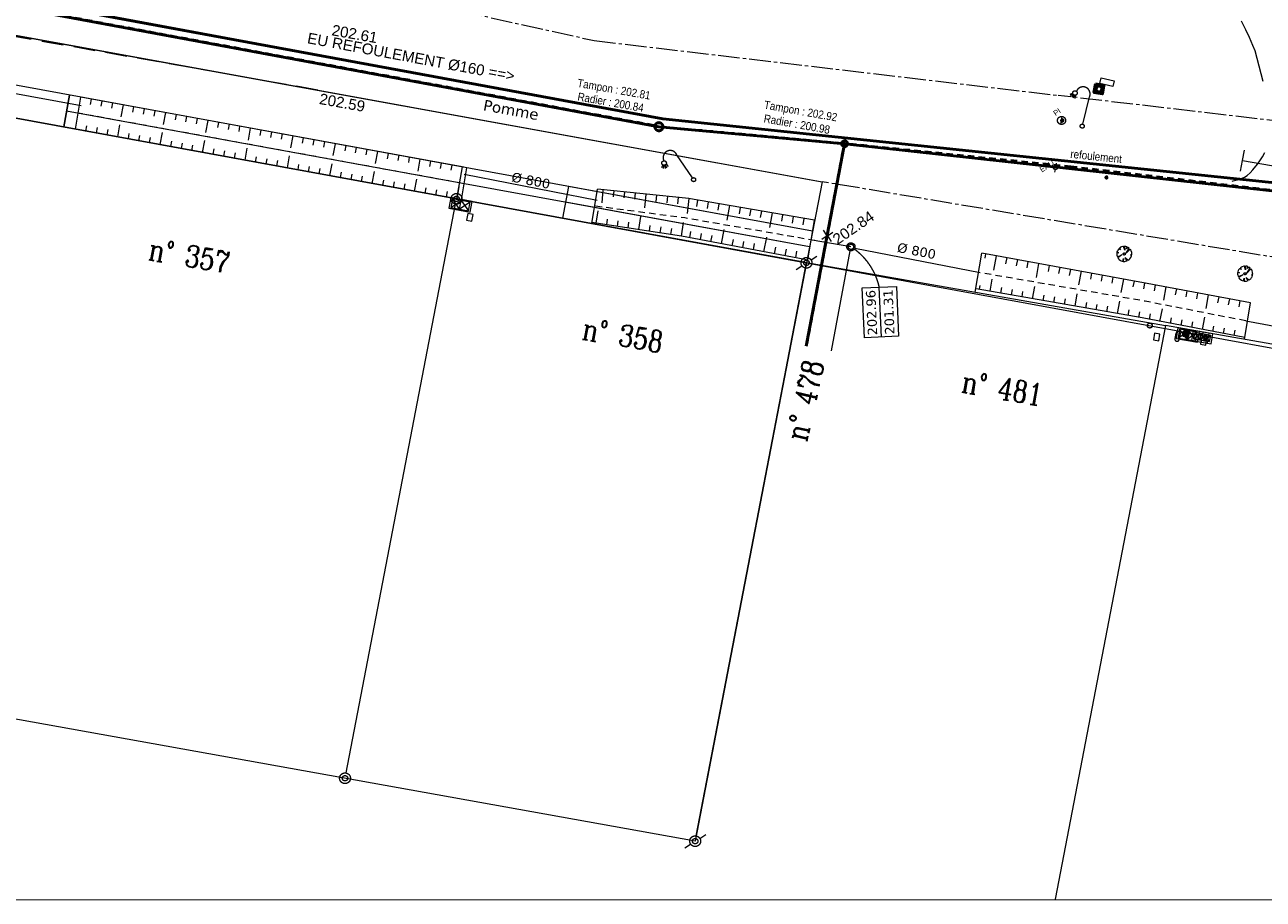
# Model space of a CAD drawing. Header units: millimetres. Extents: x -446952 to 537903, y -185749 to 168493.
# Tile 22 of 155: x -32896 to 81995, y -185749 to -104665. Entities that reach past the tile are written whole.
import ezdxf
from ezdxf.xclip import XClip

# ---------------------------------------------------------------- set-up
doc = ezdxf.new("R2010")
doc.units = ezdxf.units.MM
doc.header["$MEASUREMENT"] = 0
doc.header["$XCLIPFRAME"] = 0
for name, pattern in [('Cadastre', [2900, 2000, -300, 300, -300]), ('CHEMIN', [3000, 2000, -1000]), ('FOSSE', [1000, 600, -400]), ('Wipeout_Contour', [1000, 0, -1000])]:
    doc.linetypes.add(name, pattern=pattern)
for name, color, linetype in [('02 AF-17-0322 ZAE POMME- CHANTIER-2018-09-26_2_2D - Dessins placés - Géomètre.2D', 7, 'Continuous'), ('02 AF-17-0322 ZAE POMME- CHANTIER-2018-09-26_2_BORNES', 7, 'Continuous'), ('02 AF-17-0322 ZAE POMME- CHANTIER-2018-09-26_2_CADRE', 7, 'Continuous'), ('02 AF-17-0322 ZAE POMME- CHANTIER-2018-09-26_2_X-PAP-PL_PT_1_TN décapé', 7, 'Continuous'), ('02 AF-17-0322 ZAE POMME- CHANTIER-2018-09-26_2_X-PTS TOPO-TEXTE TOPOALT', 7, 'Continuous'), ('02 AF-17-0322 ZAE POMME- CHANTIER-2018-09-26_2_X-PTS TOPO-TOPOPOINT', 7, 'Continuous'), ('02 AF-17-0322 ZAE POMME- CHANTIER-2018-09-26_2_Y - FDP TOPO-FOND _DE_PLAN', 7, 'Continuous'), ('02 AF-17-0322 ZAE POMME- CHANTIER-2018-09-26_2_Y - FDP TOPO-LIMITES', 7, 'Continuous'), ('02 AF-17-0322 ZAE POMME- CHANTIER-2018-09-26_2_Y - FDP TOPO-LIMITES_03308', 7, 'Continuous'), ('02 AF-17-0322 ZAE POMME- CHANTIER-2018-09-26_2_Y - FDP TOPO-LIMITES_04508', 7, 'Continuous'), ('02 AF-17-0322 ZAE POMME- CHANTIER-2018-09-26_2_Y - FDP TOPO-LIMITES_05053', 7, 'Continuous'), ('02 AF-17-0322 ZAE POMME- CHANTIER-2018-09-26_2_Y - FDP TOPO-LIMITES_97191', 7, 'Continuous'), ('02 AF-17-0322 ZAE POMME- CHANTIER-2018-09-26_2_Y-FDP TOPO-CADASTRE', 7, 'Continuous'), ('02 AF-17-0322 ZAE POMME- CHANTIER-2018-09-26_2_Y-FDP TOPO-CADASTRE_NUMERO', 7, 'Continuous'), ('02 AF-17-0322 ZAE POMME- CHANTIER-2018-09-26_2_Y-FDP TOPO-TOP_AXE_FOSSE', 7, 'Continuous'), ('02 AF-17-0322 ZAE POMME- CHANTIER-2018-09-26_2_Y-FDP TOPO-TOP_BARBULE', 7, 'Continuous'), ('02 AF-17-0322 ZAE POMME- CHANTIER-2018-09-26_2_Y-FDP TOPO-TOP_BORNE', 7, 'Continuous'), ('02 AF-17-0322 ZAE POMME- CHANTIER-2018-09-26_2_Y-FDP TOPO-TOP_TALUS', 7, 'Continuous'), ('02 AF-17-0322 ZAE POMME- CHANTIER-2018-09-26_2_Y-FDP TOPO-TOP_VEGETATION_symb', 7, 'Continuous'), ('02 AF-17-0322 ZAE POMME- CHANTIER-2018-09-26_2_Y-FDP TOPO-TOP_VOIRIE', 7, 'Continuous'), ('02 AF-17-0322 ZAE POMME- CHANTIER-2018-09-26_2_Y-RESEAU EXISTANT FDP-TOP_AEP_SYMB', 7, 'Continuous'), ('02 AF-17-0322 ZAE POMME- CHANTIER-2018-09-26_2_Y-RESEAU EXISTANT FDP-TOP_ECLAIRAGE', 7, 'Continuous'), ('02 AF-17-0322 ZAE POMME- CHANTIER-2018-09-26_2_Y-RESEAU EXISTANT FDP-TOP_EDF_symb', 7, 'Continuous'), ('02 AF-17-0322 ZAE POMME- CHANTIER-2018-09-26_2_Y-RESEAU EXISTANT FDP-TOP_PLUV_ RESEAU', 7, 'Continuous'), ('02 AF-17-0322 ZAE POMME- CHANTIER-2018-09-26_2_Y-RESEAU EXISTANT FDP-TOP_PLUVIAL_symb', 7, 'Continuous'), ('02 AF-17-0322 ZAE POMME- CHANTIER-2018-09-26_2_Y-RESEAU EXISTANT FDP-TOP_PLUVIAL_TEXTE', 7, 'Continuous'), ('02 AF-17-0322 ZAE POMME- CHANTIER-2018-09-26_2_Y-RESEAU EXISTANT FDP-TOP_PTT_symb', 7, 'Continuous'), ('02 AF-17-0322 ZAE POMME- CHANTIER-2018-09-26_2_Y-RESEAU EXISTANT FDP-TOP_VANNE_RESEAU', 7, 'Continuous'), ('02 AF-17-0322 ZAE POMME- CHANTIER-2018-09-26_2_Y-RESEAU EXISTANT FDP-TOP_VANNE_SYMB', 7, 'Continuous'), ('02 AF-17-0322 ZAE POMME- CHANTIER-2018-09-26_2_Y-RESEAU EXISTANT FDP-TOP_VANNE_TEXTE', 7, 'Continuous'), ('2D - Dessins placés - Géomètre.2D', 7, 'Continuous')]:
    doc.layers.add(name, color=color, linetype=linetype)
doc.styles.add('STYLE_GENERE_3', font='verdana.ttf')
doc.styles.add('STYLE_GENERE_4', font='txt')
doc.styles.add('STYLE_GENERE_5', font='Complex.shx')
doc.linetypes.add('EAUX_USÉES', pattern='A,0,[1,-3. Plan gÃ©omÃ¨tre1.Shx,S=317.460317,R=0,X=0,Y=0],-47000,0', length=47000)

# ---------------------------------------------------------------- blocks, each defined once
blk = doc.blocks.new('Dessin_1_2', base_point=(-56559339, -2771872408))
at = {"color": 254, "linetype": 'Wipeout_Contour', "lineweight": 0, "ltscale": 2094265.569888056}
blk.add_wipeout([(-446952, -185749), (537903, -185749), (537903, 168493), (-446952, 168064)], dxfattribs=at).dxf.layer = '02 AF-17-0322 ZAE POMME- CHANTIER-2018-09-26_2_2D - Dessins placés - Géomètre.2D'
at = {"layer": '02 AF-17-0322 ZAE POMME- CHANTIER-2018-09-26_2_BORNES', "color": 254, "linetype": 'Continuous', "lineweight": 15, "true_color": 0xcccccc}
for centre, radius in [((7157, -120800), 500), ((7157, -120800), 250), ((-3186, -174534), 500), ((-3186, -174534), 250)]:
    blk.add_circle(centre, radius, dxfattribs=at)
at = {"layer": '02 AF-17-0322 ZAE POMME- CHANTIER-2018-09-26_2_CADRE', "color": 254, "linetype": 'Continuous', "lineweight": 15, "true_color": 0xcccccc}
for p, q in [((40045, -126472), (40596, -126122)), ((38673, -127343), (39200, -127008)), ((29722, -180104), (30273, -179754)), ((28350, -180975), (28877, -180640))]:
    blk.add_line(p, q, dxfattribs=at)
for centre, radius in [((39620, -126736), 500), ((39620, -126736), 250), ((29297, -180368), 500), ((29297, -180368), 250)]:
    blk.add_circle(centre, radius, dxfattribs=at)
at = {"layer": '02 AF-17-0322 ZAE POMME- CHANTIER-2018-09-26_2_X-PTS TOPO-TOPOPOINT', "color": 14, "linetype": 'Continuous', "lineweight": 15, "true_color": 0xa80f02}
for p, q in [((-5704, -110717), (-5703, -110717)), ((7157, -120800), (7157, -120800)), ((41551, -124235), (41551, -124235)), ((39619, -126736), (39619, -126736)), ((39621, -126742), (39621, -126742)), ((-3186, -174534), (-3186, -174534)), ((29297, -180368), (29297, -180368)), ((29297, -180368), (29297, -180368)), ((29332, -180367), (29332, -180367))]:
    blk.add_line(p, q, dxfattribs=at)
at = {"layer": '02 AF-17-0322 ZAE POMME- CHANTIER-2018-09-26_2_Y - FDP TOPO-FOND _DE_PLAN', "color": 254, "linetype": 'Continuous', "lineweight": 15, "true_color": 0xe8e8e8}
blk.add_line((80080, -117259), (90782, -119122), dxfattribs=at)
at = {"layer": '02 AF-17-0322 ZAE POMME- CHANTIER-2018-09-26_2_Y - FDP TOPO-FOND _DE_PLAN', "color": 254, "linetype": 'Continuous', "lineweight": 15, "true_color": 0xe8e8e8, "flags": 128}
for points in [[(79100, -119167), (79198, -119144), (79441, -119083), (79753, -118998), (80273, -118804), (80507, -118627), (80773, -118381), (81044, -118101), (81478, -117591), (81685, -117292), (81917, -116917), (82149, -116510)], [(82001, -109920), (81241, -107090), (81037, -106572), (80717, -105855), (80373, -105120), (79987, -104316)], [(79892, -118241), (80080, -117259), (80268, -116277)], [(39620, -126736), (121712, -141746), (129012, -134828)]]:
    blk.add_lwpolyline(points, dxfattribs=at)
at = {"layer": '02 AF-17-0322 ZAE POMME- CHANTIER-2018-09-26_2_Y - FDP TOPO-LIMITES', "color": 14, "linetype": 'Continuous', "lineweight": 15, "true_color": 0xa80f02}
blk.add_line((39381, -126692), (19702, -123094), dxfattribs=at)
at = {"layer": '02 AF-17-0322 ZAE POMME- CHANTIER-2018-09-26_2_Y - FDP TOPO-LIMITES_03308', "color": 14, "linetype": 'Continuous', "lineweight": 15, "true_color": 0xa80f02}
for p, q in [((-109152, -91951), (41070, -119219)), ((40188, -123790), (-105217, -97204)), ((39128, -126646), (-38827, -112392)), ((39904, -125263), (-29016, -112661)), ((41070, -119219), (39715, -126245)), ((29391, -179877), (39525, -127227))]:
    blk.add_line(p, q, dxfattribs=at)
at = {"layer": '02 AF-17-0322 ZAE POMME- CHANTIER-2018-09-26_2_Y - FDP TOPO-LIMITES_03308', "color": 14, "linetype": 'Continuous', "lineweight": 15, "true_color": 0xa80f02, "flags": 128}
blk.add_lwpolyline([(-29285, -114137), (-28746, -111186)], dxfattribs=at)
at = {"layer": '02 AF-17-0322 ZAE POMME- CHANTIER-2018-09-26_2_Y - FDP TOPO-LIMITES_04508', "color": 14, "linetype": 'Continuous', "lineweight": 15, "true_color": 0xa80f02}
for p, q in [((6665, -120710), (-39122, -112338)), ((40188, -123790), (17533, -119648)), ((-3092, -174043), (7062, -121291)), ((39128, -126646), (7157, -120800)), ((39904, -125263), (17263, -121123))]:
    blk.add_line(p, q, dxfattribs=at)
at = {"layer": '02 AF-17-0322 ZAE POMME- CHANTIER-2018-09-26_2_Y - FDP TOPO-LIMITES_04508', "color": 14, "linetype": 'Continuous', "lineweight": 15, "true_color": 0xa80f02, "flags": 128}
for points in [[(-28746, -111186), (-29285, -114137)], [(7696, -117849), (7157, -120800)], [(17533, -119648), (16994, -122599)]]:
    blk.add_lwpolyline(points, dxfattribs=at)
at = {"layer": '02 AF-17-0322 ZAE POMME- CHANTIER-2018-09-26_2_Y - FDP TOPO-LIMITES_05053', "color": 14, "linetype": 'Continuous', "lineweight": 15, "true_color": 0xa80f02}
for p, q in [((29332, -180367), (39639, -126706)), ((39639, -126706), (72935, -132552)), ((72935, -132552), (62695, -185749)), ((72935, -132552), (62695, -185749)), ((128235, -142263), (72935, -132552))]:
    blk.add_line(p, q, dxfattribs=at)
at = {"layer": '02 AF-17-0322 ZAE POMME- CHANTIER-2018-09-26_2_Y - FDP TOPO-LIMITES_97191', "color": 14, "linetype": 'Continuous', "lineweight": 15, "true_color": 0xa80f02, "flags": 128}
for points in [[(-211763, -92320), (-209699, -81552), (-201714, -75149), (41070, -119219), (39620, -126736), (-39122, -112338), (-110098, -99361), (-139703, -93948), (-192183, -84352), (-198941, -83117)], [(-49771, -166167), (-39122, -112338), (39620, -126736), (29297, -180368)]]:
    blk.add_lwpolyline(points, close=True, dxfattribs=at)
at = {"layer": '02 AF-17-0322 ZAE POMME- CHANTIER-2018-09-26_2_Y-FDP TOPO-CADASTRE', "color": 171, "linetype": 'Cadastre', "lineweight": 15}
for p, q in [((-3789, -100864), (19916, -106126)), ((19916, -106126), (62977, -111212)), ((98707, -115422), (62977, -111212))]:
    blk.add_line(p, q, dxfattribs=at)
at = {"layer": '02 AF-17-0322 ZAE POMME- CHANTIER-2018-09-26_2_Y-FDP TOPO-CADASTRE', "color": 171, "linetype": 'Cadastre', "lineweight": 15, "flags": 128}
blk.add_lwpolyline([(127487, -133672), (41070, -119219)], dxfattribs=at)
at = {"layer": '02 AF-17-0322 ZAE POMME- CHANTIER-2018-09-26_2_Y-FDP TOPO-TOP_AXE_FOSSE', "color": 14, "linetype": 'FOSSE', "lineweight": 15, "true_color": 0xa80f02}
blk.add_line((7869, -119406), (-27954, -112856), dxfattribs=at)
at = {"layer": '02 AF-17-0322 ZAE POMME- CHANTIER-2018-09-26_2_Y-FDP TOPO-TOP_AXE_FOSSE', "color": 14, "linetype": 'FOSSE', "lineweight": 15, "true_color": 0xa80f02, "flags": 128}
for points in [[(40407, -124676), (40153, -124626), (28349, -122580), (19975, -121480)], [(80374, -132122), (71038, -130297), (56080, -127717)]]:
    blk.add_lwpolyline(points, dxfattribs=at)
at = {"layer": '02 AF-17-0322 ZAE POMME- CHANTIER-2018-09-26_2_Y-FDP TOPO-TOP_BARBULE', "color": 14, "linetype": 'Continuous', "lineweight": 15, "true_color": 0xa80f02}
for p, q in [((-26733, -111554), (-26823, -112046)), ((-25750, -111734), (-25839, -112226)), ((-24766, -111914), (-24856, -112405)), ((-23782, -112093), (-23984, -113200)), ((-22798, -112273), (-22888, -112765)), ((-21815, -112453), (-21905, -112945)), ((-20831, -112633), (-20921, -113125)), ((-19847, -112813), (-20050, -113920)), ((-18864, -112993), (-18954, -113485)), ((-17880, -113173), (-17970, -113664)), ((-16896, -113352), (-16986, -113844)), ((-15913, -113532), (-16115, -114639)), ((-14929, -113712), (-15019, -114204)), ((-27220, -114515), (-27130, -114023)), ((-26237, -114694), (-26147, -114203)), ((-25253, -114874), (-25163, -114382)), ((-24269, -115054), (-24067, -113947)), ((-23285, -115234), (-23196, -114742)), ((-20334, -115774), (-20132, -114667)), ((-13945, -113892), (-14035, -114384)), ((-12961, -114072), (-13051, -114564)), ((-11978, -114252), (-12180, -115358)), ((-10994, -114432), (-11084, -114923)), ((-10010, -114612), (-10100, -115103)), ((-9027, -114791), (-9117, -115283)), ((-22302, -115414), (-22212, -114922)), ((-21318, -115594), (-21228, -115102)), ((-19351, -115953), (-19261, -115462)), ((-18367, -116133), (-18277, -115641)), ((-17383, -116313), (-17293, -115821)), ((-16400, -116493), (-16197, -115386)), ((-8043, -114971), (-8245, -116078)), ((-7059, -115151), (-7149, -115643)), ((-6076, -115331), (-6166, -115823)), ((-5092, -115511), (-5182, -116003)), ((-4108, -115691), (-4311, -116797)), ((-3125, -115871), (-3214, -116362)), ((-15416, -116673), (-15326, -116181)), ((-14432, -116853), (-14342, -116361)), ((-13449, -117033), (-13359, -116541)), ((-12465, -117212), (-12262, -116106)), ((-11481, -117392), (-11391, -116900)), ((-10497, -117572), (-10408, -117080)), ((-8530, -117932), (-8328, -116825)), ((-2141, -116050), (-2231, -116542)), ((-1157, -116230), (-1247, -116722)), ((-173, -116410), (-376, -117517)), ((810, -116590), (720, -117082)), ((1794, -116770), (1704, -117262)), ((2778, -116950), (2688, -117442)), ((3761, -117130), (3559, -118236)), ((-9514, -117752), (-9424, -117260)), ((-7546, -118112), (-7456, -117620)), ((-6563, -118292), (-6473, -117800)), ((-5579, -118472), (-5489, -117980)), ((-4595, -118651), (-4393, -117545)), ((-660, -119371), (-458, -118264)), ((4745, -117309), (4655, -117801)), ((5729, -117489), (5639, -117981)), ((6712, -117669), (6623, -118161)), ((-3612, -118831), (-3522, -118339)), ((-2628, -119011), (-2538, -118519)), ((-1644, -119191), (-1554, -118699)), ((323, -119551), (413, -119059)), ((1307, -119731), (1397, -119239)), ((2291, -119910), (2381, -119419)), ((3274, -120090), (3477, -118984)), ((4258, -120270), (4348, -119778)), ((5242, -120450), (5332, -119958)), ((6225, -120630), (6315, -120138)), ((7209, -120810), (7411, -119703)), ((20746, -119971), (20626, -121163)), ((21741, -120071), (21687, -120611)), ((22736, -120171), (22681, -120721)), ((23731, -120271), (23675, -120831)), ((24726, -120371), (24597, -121654)), ((25721, -120471), (25663, -121052)), ((26716, -120572), (26657, -121162)), ((27711, -120672), (27651, -121272)), ((28706, -120772), (28567, -122151)), ((29528, -120914), (29423, -121519)), ((30513, -121084), (30409, -121689)), ((31499, -121254), (31394, -121860)), ((32484, -121424), (32248, -122788)), ((33469, -121594), (33365, -122201)), ((34455, -121764), (34350, -122371)), ((20111, -123067), (20284, -121913)), ((21100, -123216), (21178, -122697)), ((22089, -123365), (22168, -122840)), ((24067, -123663), (24248, -122453)), ((35440, -121934), (35335, -122541)), ((36426, -122105), (36190, -123471)), ((37411, -122275), (37306, -122882)), ((38397, -122445), (38292, -123052)), ((39382, -122615), (39277, -123223)), ((23078, -123514), (23158, -122982)), ((25056, -123812), (25137, -123268)), ((26044, -123961), (26127, -123411)), ((27033, -124110), (27117, -123553)), ((28022, -124259), (28212, -122993)), ((28800, -124408), (28908, -123844)), ((29782, -124596), (29891, -124026)), ((31747, -124971), (31996, -123663)), ((30764, -124783), (30874, -124208)), ((32729, -125158), (32841, -124571)), ((33711, -125346), (33824, -124753)), ((34694, -125533), (34808, -124935)), ((35676, -125721), (35935, -124363)), ((36658, -125908), (36774, -125299)), ((37640, -126096), (37758, -125481)), ((38623, -126283), (38741, -125663)), ((56239, -125893), (56165, -126292)), ((57222, -126075), (56976, -127412)), ((58206, -126256), (58097, -126846)), ((59189, -126437), (59081, -127024)), ((60172, -126619), (60065, -127201)), ((61156, -126800), (60916, -128103)), ((62139, -126981), (62033, -127557)), ((63123, -127163), (63017, -127734)), ((64106, -127344), (64001, -127912)), ((65090, -127525), (64856, -128794)), ((56664, -129369), (56863, -128240)), ((66073, -127707), (65970, -128267)), ((67056, -127888), (66954, -128444)), ((68040, -128069), (67938, -128622)), ((69023, -128251), (68796, -129485)), ((70007, -128432), (69906, -128977)), ((70990, -128613), (70890, -129154)), ((55679, -129195), (55742, -128837)), ((57649, -129542), (57737, -129039)), ((58634, -129716), (58723, -129212)), ((59618, -129889), (59708, -129384)), ((60603, -130063), (60804, -128923)), ((61588, -130236), (61678, -129729)), ((64543, -130757), (64745, -129607)), ((71973, -128796), (71873, -129337)), ((72957, -128978), (72729, -130204)), ((73940, -129161), (73838, -129709)), ((74923, -129344), (74821, -129895)), ((75906, -129527), (75803, -130080)), ((76889, -129709), (76656, -130962)), ((62573, -130410), (62663, -129901)), ((63558, -130584), (63648, -130073)), ((65527, -130931), (65618, -130418)), ((66512, -131104), (66603, -130590)), ((67497, -131278), (67588, -130763)), ((68482, -131451), (68687, -130290)), ((77872, -129892), (77768, -130452)), ((78856, -130075), (78751, -130638)), ((79839, -130257), (79734, -130823)), ((69467, -131625), (69558, -131108)), ((70452, -131798), (70543, -131280)), ((71435, -131981), (71533, -131465)), ((72417, -132168), (72638, -131010)), ((73400, -132355), (73497, -131842)), ((74382, -132542), (74479, -132030)), ((76347, -132916), (76564, -131772)), ((75364, -132729), (75461, -132219)), ((77329, -133103), (77425, -132596)), ((78311, -133290), (78407, -132785)), ((79294, -133477), (79390, -132973))]:
    blk.add_line(p, q, dxfattribs=at)
at = {"layer": '02 AF-17-0322 ZAE POMME- CHANTIER-2018-09-26_2_Y-FDP TOPO-TOP_BORNE', "color": 14, "linetype": 'Continuous', "lineweight": 15, "true_color": 0xa80f02}
for p, q in [((41480, -124132), (41197, -123720)), ((41654, -124164), (42066, -123881)), ((41448, -124306), (41036, -124589)), ((41551, -124235), (41551, -124235)), ((41622, -124338), (41905, -124750))]:
    blk.add_line(p, q, dxfattribs=at)
at = {"layer": '02 AF-17-0322 ZAE POMME- CHANTIER-2018-09-26_2_Y-FDP TOPO-TOP_TALUS', "color": 14, "linetype": 'Continuous', "lineweight": 15, "true_color": 0xa80f02}
for p, q in [((7696, -117849), (-27703, -111377)), ((8120, -117926), (7696, -117849)), ((28706, -120772), (20239, -119920))]:
    blk.add_line(p, q, dxfattribs=at)
at = {"layer": '02 AF-17-0322 ZAE POMME- CHANTIER-2018-09-26_2_Y-FDP TOPO-TOP_TALUS', "color": 14, "linetype": 'Continuous', "lineweight": 15, "true_color": 0xa80f02, "flags": 128}
for points in [[(40367, -122785), (28663, -120764)], [(28022, -124259), (19718, -123008)], [(39605, -126468), (39463, -126443), (28021, -124260)], [(80822, -130440), (71240, -128659), (55895, -125830)], [(80276, -133663), (70767, -131854), (55363, -129139), (55336, -129135)]]:
    blk.add_lwpolyline(points, dxfattribs=at)
at = {"layer": '02 AF-17-0322 ZAE POMME- CHANTIER-2018-09-26_2_Y-FDP TOPO-TOP_VEGETATION_symb', "color": 14, "linetype": 'Continuous', "lineweight": 15, "true_color": 0xa80f02}
for p, q in [((68976, -125222), (68836, -125265)), ((69045, -125212), (68976, -125222)), ((69141, -125560), (69045, -125212)), ((69199, -125215), (69134, -125204)), ((69134, -125204), (69141, -125560)), ((69221, -125219), (69199, -125215)), ((69242, -125223), (69221, -125219)), ((69221, -125219), (69221, -125219)), ((69264, -125226), (69242, -125223)), ((69368, -125266), (69264, -125226)), ((68407, -125836), (68404, -125858)), ((68404, -125858), (68407, -125970)), ((68411, -125815), (68407, -125836)), ((68407, -125970), (68418, -126038)), ((68587, -125822), (68411, -125815)), ((68422, -125750), (68418, -125772)), ((68418, -125772), (68587, -125822)), ((68418, -126038), (68461, -126178)), ((68425, -125729), (68422, -125750)), ((68465, -125624), (68425, -125729)), ((68461, -126178), (68889, -126006)), ((68498, -125563), (68465, -125624)), ((68609, -125427), (68498, -125563)), ((68889, -126006), (68511, -126275)), ((68511, -126275), (68565, -126351)), ((68565, -126351), (68583, -126376)), ((68583, -126376), (68640, -126430)), ((68746, -125538), (68609, -125427)), ((68739, -125315), (68663, -125369)), ((68663, -125369), (68746, -125538)), ((68764, -125297), (68739, -125315)), ((68836, -125265), (68764, -125297)), ((68967, -126596), (69032, -126341)), ((69032, -126341), (69011, -126603)), ((69202, -126258), (69471, -126503)), ((69374, -126553), (69202, -126258)), ((69270, -125848), (69569, -125388)), ((69645, -125468), (69270, -125848)), ((69318, -125435), (69368, -125266)), ((69451, -125302), (69318, -125435)), ((69569, -125388), (69451, -125302)), ((69572, -126431), (69626, -126374)), ((69626, -126374), (69712, -126255)), ((69699, -125543), (69645, -125468)), ((69687, -126007), (69799, -126004)), ((69792, -126047), (69687, -126007)), ((69717, -125568), (69699, -125543)), ((69712, -126255), (69745, -126194)), ((69749, -125640), (69717, -125568)), ((69745, -126194), (69784, -126090)), ((69792, -125781), (69749, -125640)), ((69784, -126090), (69788, -126068)), ((69788, -126068), (69792, -126047)), ((69803, -125849), (69792, -125781)), ((69799, -126004), (69802, -125982)), ((69802, -125982), (69806, -125960)), ((69806, -125960), (69803, -125849)), ((68640, -126430), (68759, -126517)), ((68759, -126517), (68820, -126549)), ((68820, -126549), (68924, -126589)), ((68924, -126589), (68946, -126592)), ((68946, -126592), (68967, -126596)), ((69011, -126603), (69032, -126607)), ((69032, -126607), (69054, -126610)), ((69054, -126610), (69165, -126607)), ((69165, -126607), (69233, -126596)), ((69233, -126596), (69374, -126553)), ((69471, -126503), (69547, -126449)), ((69547, -126449), (69572, -126431)), ((79675, -127458), (79635, -127562)), ((79707, -127397), (79675, -127458)), ((79819, -127260), (79707, -127397)), ((79955, -127372), (79819, -127260)), ((79948, -127149), (79873, -127203)), ((79873, -127203), (79955, -127372)), ((79974, -127131), (79948, -127149)), ((80046, -127099), (79974, -127131)), ((80186, -127056), (80046, -127099)), ((80254, -127045), (80186, -127056)), ((80351, -127394), (80254, -127045)), ((80409, -127049), (80344, -127038)), ((80344, -127038), (80351, -127394)), ((80430, -127052), (80409, -127049)), ((80452, -127056), (80430, -127052)), ((80430, -127052), (80431, -127052)), ((80474, -127060), (80452, -127056)), ((80578, -127099), (80474, -127060)), ((80480, -127682), (80779, -127222)), ((80855, -127301), (80480, -127682)), ((80527, -127268), (80578, -127099)), ((80661, -127135), (80527, -127268)), ((80779, -127222), (80661, -127135)), ((80908, -127377), (80855, -127301)), ((80926, -127402), (80908, -127377)), ((80959, -127474), (80926, -127402)), ((81002, -127614), (80959, -127474)), ((79617, -127670), (79613, -127692)), ((79613, -127692), (79617, -127803)), ((79621, -127648), (79617, -127670)), ((79617, -127803), (79628, -127871)), ((79797, -127656), (79621, -127648)), ((79631, -127584), (79628, -127605)), ((79628, -127605), (79797, -127656)), ((79628, -127871), (79671, -128012)), ((79635, -127562), (79631, -127584)), ((79671, -128012), (80099, -127840)), ((80099, -127840), (79721, -128109)), ((79721, -128109), (79775, -128184)), ((79775, -128184), (79793, -128210)), ((79793, -128210), (79850, -128264)), ((79850, -128264), (79969, -128350)), ((79969, -128350), (80030, -128383)), ((80030, -128383), (80134, -128422)), ((80134, -128422), (80155, -128426)), ((80155, -128426), (80177, -128429)), ((80177, -128429), (80242, -128174)), ((80242, -128174), (80220, -128437)), ((80220, -128437), (80242, -128440)), ((80242, -128440), (80263, -128444)), ((80263, -128444), (80375, -128440)), ((80375, -128440), (80443, -128430)), ((80411, -128092), (80681, -128337)), ((80583, -128387), (80411, -128092)), ((80443, -128430), (80583, -128387)), ((80681, -128337), (80756, -128283)), ((80756, -128283), (80781, -128265)), ((80781, -128265), (80835, -128207)), ((80835, -128207), (80922, -128089)), ((80897, -127841), (81009, -127837)), ((81001, -127880), (80897, -127841)), ((80922, -128089), (80954, -128028)), ((80954, -128028), (80994, -127923)), ((80994, -127923), (80998, -127902)), ((80998, -127902), (81001, -127880)), ((81012, -127682), (81002, -127614)), ((81009, -127837), (81012, -127816)), ((81016, -127794), (81012, -127682)), ((81012, -127816), (81016, -127794))]:
    blk.add_line(p, q, dxfattribs=at)
for centre in [(69095, -125921), (80305, -127754)]:
    blk.add_circle(centre, 100, dxfattribs=at)
at = {"layer": '02 AF-17-0322 ZAE POMME- CHANTIER-2018-09-26_2_Y-FDP TOPO-TOP_VOIRIE', "color": 14, "linetype": 'CHEMIN', "lineweight": 15, "true_color": 0xa80f02, "flags": 128}
blk.add_lwpolyline([(-5705, -110718), (-51727, -102602), (-98079, -93816), (-102194, -93230)], dxfattribs=at)
at = {"layer": '02 AF-17-0322 ZAE POMME- CHANTIER-2018-09-26_2_Y-RESEAU EXISTANT FDP-TOP_AEP_SYMB', "color": 255, "linetype": 'Continuous', "lineweight": 15, "flags": 128}
for points in [[(68043, -110399), (66824, -110122), (66946, -109588), (68164, -109866)], [(67437, -118942), (67445, -118944), (67452, -118946), (67485, -118945), (67501, -118941), (67557, -118905), (67568, -118891), (67583, -118862), (67584, -118855), (67586, -118847), (67588, -118840), (67589, -118832), (67588, -118800), (67584, -118783), (67548, -118727), (67535, -118716), (67506, -118702), (67498, -118700), (67491, -118698), (67483, -118697), (67475, -118695), (67443, -118696), (67426, -118700), (67370, -118736), (67359, -118749), (67345, -118778), (67343, -118786), (67342, -118794), (67340, -118801), (67338, -118809), (67339, -118841), (67344, -118858), (67379, -118914), (67393, -118925), (67422, -118939), (67429, -118941)]]:
    blk.add_lwpolyline(points, close=True, dxfattribs=at)
for points in [[(63213, -113904), (63285, -113535)], [(63285, -113535), (63356, -113167)], [(62682, -118095), (62637, -118328)], [(62798, -117493), (62753, -117726)], [(67529, -118923), (67520, -118929), (67389, -118724), (67380, -118730), (67511, -118935), (67501, -118941), (67370, -118736), (67369, -118744), (67494, -118939), (67485, -118945), (67359, -118749), (67358, -118757), (67477, -118943), (67469, -118942), (67356, -118765), (67354, -118772), (67462, -118940), (67460, -118948), (67347, -118771), (67345, -118778), (67452, -118946), (67445, -118944), (67343, -118786), (67342, -118794), (67437, -118942), (67429, -118941), (67340, -118801), (67338, -118809), (67422, -118939), (67408, -118928), (67343, -118826), (67341, -118833), (67401, -118926), (67387, -118916), (67345, -118850)], [(67397, -118726), (67522, -118921), (67512, -118927), (67387, -118732), (67378, -118738), (67503, -118933), (67486, -118937), (67367, -118751)]]:
    blk.add_lwpolyline(points, dxfattribs=at)
blk.add_lwpolyline([(63320, -113351, -0.991398), (63249, -113719)], format="xyb", dxfattribs=at)
blk.add_lwpolyline([(73902, -133271), (73793, -133751, 1), (74204, -133845), (74313, -133365, 1)], format="xyb", close=True, dxfattribs=at)
at = {"layer": '02 AF-17-0322 ZAE POMME- CHANTIER-2018-09-26_2_Y-RESEAU EXISTANT FDP-TOP_AEP_SYMB', "color": 255, "linetype": 'Continuous', "lineweight": 15}
for centre, radius in [((63285, -113535), 375), ((63285, -113535), 81.2), ((62718, -117910), 188)]:
    blk.add_circle(centre, radius, dxfattribs=at)
at = {"layer": '02 AF-17-0322 ZAE POMME- CHANTIER-2018-09-26_2_Y-RESEAU EXISTANT FDP-TOP_ECLAIRAGE', "color": 5, "linetype": 'Continuous', "lineweight": 15, "flags": 128}
for points in [[(29050, -118871), (27579, -116697)], [(26291, -117655), (26184, -117930)], [(26371, -117690), (26340, -117981)], [(26456, -117691), (26499, -117979)], [(26528, -117662), (26645, -117930)], [(26596, -117589), (26788, -117819)]]:
    blk.add_lwpolyline(points, dxfattribs=at)
at = {"layer": '02 AF-17-0322 ZAE POMME- CHANTIER-2018-09-26_2_Y-RESEAU EXISTANT FDP-TOP_ECLAIRAGE', "color": 5, "linetype": 'Continuous', "lineweight": 15}
for centre, radius in [((26414, -117485), 210), ((29155, -119027), 187)]:
    blk.add_circle(centre, radius, dxfattribs=at)
blk.add_arc((26983, -116987), 663, 25.95469, 205.95469, dxfattribs=at)
at = {"layer": '02 AF-17-0322 ZAE POMME- CHANTIER-2018-09-26_2_Y-RESEAU EXISTANT FDP-TOP_EDF_symb', "color": 7, "linetype": 'Continuous', "lineweight": 15}
for p, q in [((6616, -120675), (6430, -121671)), ((6430, -121671), (8421, -122042)), ((8606, -121047), (6616, -120675)), ((6777, -120797), (6624, -121615)), ((6624, -121615), (7594, -120950)), ((6624, -121615), (8259, -121920)), ((8412, -121102), (6777, -120797)), ((7442, -121767), (6777, -120797)), ((7442, -121767), (7594, -120950)), ((8412, -121102), (7442, -121767)), ((7594, -120950), (8259, -121920)), ((8259, -121920), (8412, -121102)), ((8421, -122042), (8606, -121047)), ((74077, -132772), (73911, -133770)), ((76074, -133103), (74077, -132772)), ((74240, -132890), (74104, -133711)), ((74104, -133711), (75060, -133027)), ((75881, -133163), (74240, -132890)), ((74924, -133847), (74240, -132890)), ((74924, -133847), (75060, -133027)), ((75881, -133163), (74924, -133847)), ((75060, -133027), (75745, -133983)), ((76125, -133888), (75636, -133204)), ((75745, -133983), (75881, -133163)), ((75908, -134102), (76074, -133103)), ((73911, -133770), (75908, -134102)), ((74104, -133711), (75745, -133983)), ((75538, -133791), (76222, -133302)), ((76100, -133893), (76784, -133404)), ((76687, -133990), (76198, -133306)), ((76439, -133945), (77128, -133463)), ((77025, -134048), (76542, -133360))]:
    blk.add_line(p, q, dxfattribs=at)
at = {"layer": '02 AF-17-0322 ZAE POMME- CHANTIER-2018-09-26_2_Y-RESEAU EXISTANT FDP-TOP_EDF_symb', "color": 7, "linetype": 'Continuous', "lineweight": 15, "flags": 128}
for points in [[(64319, -111013), (64042, -111117)], [(64346, -111097), (64109, -111267)], [(64402, -111161), (64216, -111385)], [(64472, -111195), (64350, -111461)], [(64572, -111198), (64528, -111494)], [(65250, -113882), (65891, -111336)]]:
    blk.add_lwpolyline(points, dxfattribs=at)
for points in [[(76419, -133161), (75494, -133007), (75341, -133932), (76266, -134086)], [(76222, -133302), (75636, -133204), (75538, -133791), (76125, -133888)], [(76982, -133263), (76057, -133109), (75903, -134034), (76828, -134188)], [(77326, -133323), (76403, -133161), (76241, -134085), (77164, -134247)], [(76784, -133404), (76198, -133306), (76100, -133893), (76687, -133990)], [(77128, -133463), (76542, -133360), (76439, -133945), (77025, -134048)]]:
    blk.add_lwpolyline(points, close=True, dxfattribs=at)
at = {"layer": '02 AF-17-0322 ZAE POMME- CHANTIER-2018-09-26_2_Y-RESEAU EXISTANT FDP-TOP_EDF_symb', "color": 7, "linetype": 'Continuous', "lineweight": 15}
for centre, radius in [((64528, -110993), 210), ((65204, -114064), 188), ((71472, -132558), 225)]:
    blk.add_circle(centre, radius, dxfattribs=at)
blk.add_arc((65278, -111085), 663, 337.73152, 157.73152, dxfattribs=at)
at = {"layer": '02 AF-17-0322 ZAE POMME- CHANTIER-2018-09-26_2_Y-RESEAU EXISTANT FDP-TOP_PLUV_ RESEAU', "color": 122, "linetype": 'Continuous', "lineweight": 15, "true_color": 0x00d59f, "flags": 128}
for points in [[(-27668, -112175), (-52851, -107590)], [(-28204, -114335), (-27703, -111377)], [(7619, -120885), (8120, -117926)], [(20190, -120974), (7859, -118546)], [(19702, -123094), (20239, -119920)], [(39734, -126494), (40367, -122785)], [(43748, -125254), (40153, -124626)], [(41951, -134897), (43679, -125623)], [(44105, -125369), (55724, -127622)], [(55282, -129452), (55895, -125830)], [(80247, -133836), (80822, -130440)], [(80374, -132122), (100894, -135925)]]:
    blk.add_lwpolyline(points, dxfattribs=at)
at = {"layer": '02 AF-17-0322 ZAE POMME- CHANTIER-2018-09-26_2_Y-RESEAU EXISTANT FDP-TOP_PLUVIAL_symb', "color": 122, "linetype": 'Continuous', "lineweight": 15, "true_color": 0x00d59f}
blk.add_line((43748, -125254), (43748, -125254), dxfattribs=at)
for radius in [375, 244]:
    blk.add_circle((43748, -125254), radius, dxfattribs=at)
at = {"layer": '02 AF-17-0322 ZAE POMME- CHANTIER-2018-09-26_2_Y-RESEAU EXISTANT FDP-TOP_PLUVIAL_TEXTE', "color": 122, "linetype": 'Continuous', "lineweight": 15, "true_color": 0x00d59f, "flags": 128}
blk.add_lwpolyline([(47969, -128921), (48175, -133554), (44993, -133695), (44788, -129062)], close=True, dxfattribs=at)
blk.add_lwpolyline([(46584, -133625), (46378, -128992)], dxfattribs=at)
at = {"layer": '02 AF-17-0322 ZAE POMME- CHANTIER-2018-09-26_2_Y-RESEAU EXISTANT FDP-TOP_PLUVIAL_TEXTE', "color": 122, "linetype": 'Continuous', "lineweight": 15, "true_color": 0x00d59f}
blk.add_arc((40573, -130284), 5948, 12.54394, 54.11813, dxfattribs=at)
at = {"layer": '02 AF-17-0322 ZAE POMME- CHANTIER-2018-09-26_2_Y-RESEAU EXISTANT FDP-TOP_PTT_symb', "color": 30, "linetype": 'Continuous', "lineweight": 15, "true_color": 0xff6600, "flags": 128}
for points in [[(8091, -122783), (8593, -122872), (8700, -122266), (8198, -122178)], [(71806, -133877), (72308, -133965), (72415, -133360), (71912, -133271)], [(76165, -134283), (76667, -134371), (76774, -133766), (76272, -133677)]]:
    blk.add_lwpolyline(points, close=True, dxfattribs=at)
at = {"layer": '02 AF-17-0322 ZAE POMME- CHANTIER-2018-09-26_2_Y-RESEAU EXISTANT FDP-TOP_VANNE_RESEAU', "color": 124, "linetype": 'Continuous', "lineweight": 50, "flags": 128}
blk.add_lwpolyline([(-113273, -100281), (-104360, -89149), (-49970, -99278), (26303, -113382), (91932, -120261), (147724, -130688), (202662, -140273), (275180, -154532), (285581, -173667)], dxfattribs=at)
at = {"layer": '02 AF-17-0322 ZAE POMME- CHANTIER-2018-09-26_2_Y-RESEAU EXISTANT FDP-TOP_VANNE_RESEAU', "color": 124, "linetype": 'FOSSE', "lineweight": 50, "flags": 128}
for points in [[(-49893, -100040), (25570, -114028)], [(42888, -115664), (26310, -114150)], [(39602, -134480), (43106, -115955)], [(64146, -117832), (43425, -115713)], [(64146, -117832), (91403, -121025)]]:
    blk.add_lwpolyline(points, dxfattribs=at)
at = {"layer": '02 AF-17-0322 ZAE POMME- CHANTIER-2018-09-26_2_Y-RESEAU EXISTANT FDP-TOP_VANNE_SYMB', "color": 124, "linetype": 'Continuous', "lineweight": 50}
for p, q in [((25936, -114116), (25936, -114116)), ((43157, -115689), (43157, -115689))]:
    blk.add_line(p, q, dxfattribs=at)
at = {"layer": '02 AF-17-0322 ZAE POMME- CHANTIER-2018-09-26_2_Y-RESEAU EXISTANT FDP-TOP_VANNE_SYMB', "color": 124, "linetype": 'EAUX_USÉES', "lineweight": 50, "flags": 128}
for points in [[(-126064, -98371), (-123339, -86323), (-50263, -99984), (25936, -114116), (43157, -115689), (39602, -134480)], [(43157, -115689), (91778, -121038), (147710, -131446), (202453, -141071)]]:
    blk.add_lwpolyline(points, dxfattribs=at)
at = {"layer": '02 AF-17-0322 ZAE POMME- CHANTIER-2018-09-26_2_Y-RESEAU EXISTANT FDP-TOP_VANNE_SYMB', "color": 54, "linetype": 'Continuous', "lineweight": 40, "flags": 128}
blk.add_lwpolyline([(-113273, -100281), (-104360, -89149), (26303, -113382), (91932, -120261), (147724, -130688), (202662, -140273), (275757, -154465, -0.2353497), (276465, -155007), (285581, -173667)], format="xyb", dxfattribs=at)
at = {"layer": '02 AF-17-0322 ZAE POMME- CHANTIER-2018-09-26_2_Y-RESEAU EXISTANT FDP-TOP_VANNE_SYMB', "color": 124, "linetype": 'Continuous', "lineweight": 50, "flags": 128}
for points in [[(66430, -110151), (67218, -110290), (67078, -111078), (66290, -110938)], [(66464, -110817), (66551, -110324), (67044, -110412), (66956, -110904)], [(75079, -133180), (74978, -133564), (74593, -133463), (74694, -133079)]]:
    blk.add_lwpolyline(points, close=True, dxfattribs=at)
at = {"layer": '02 AF-17-0322 ZAE POMME- CHANTIER-2018-09-26_2_Y-RESEAU EXISTANT FDP-TOP_VANNE_SYMB', "color": 124, "linetype": 'Continuous', "lineweight": 50}
for centre, radius in [((25936, -114116), 375), ((43157, -115689), 270), ((74836, -133322), 139)]:
    blk.add_circle(centre, radius, dxfattribs=at)
at = {"layer": '02 AF-17-0322 ZAE POMME- CHANTIER-2018-09-26_2_X-PTS TOPO-TEXTE TOPOALT', "color": 14, "linetype": 'Continuous', "lineweight": 15, "true_color": 0xa80f02, "char_height": 1000, "style": 'STYLE_GENERE_4'}
for s, insert, attachment_point, rotation in [('\\A1;{\\pql;\\fArial|b0|i0|c0|p38;202.61}', (-4485, -105643), 7, 349.9517), ('\\A1;{\\pql;\\fArial|b0|i0|c0|p38;202.59}', (-5461, -111014), 1, 349.9517), ('\\A1;{\\pql;\\fArial|b0|i0|c0|p38;202.84}', (41933, -124276), 1, 34.52707)]:
    blk.add_mtext(s, dxfattribs=dict(at, insert=insert, attachment_point=attachment_point, rotation=rotation))
at = {"layer": '02 AF-17-0322 ZAE POMME- CHANTIER-2018-09-26_2_Y-FDP TOPO-CADASTRE_NUMERO', "color": 171, "linetype": 'Continuous', "lineweight": 15, "char_height": 2000, "attachment_point": 7, "style": 'STYLE_GENERE_5'}
for s, insert, rotation in [('\\A1;{\\W0.800000x;\\pql;\\FComplex.shx;n° 357}', (-21530, -126416), 349.95168), ('\\A1;{\\W0.800000x;\\pql;\\FComplex.shx;n° 358}', (18698, -133785), 349.95168), ('\\A1;{\\W0.800000x;\\pql;\\FComplex.shx;n° 478}', (39615, -143397), 77.06931), ('\\A1;{\\W0.800000x;\\pql;\\FComplex.shx;n° 481}', (53893, -138691), 349.95168)]:
    blk.add_mtext(s, dxfattribs=dict(at, insert=insert, rotation=rotation))
at = {"layer": '02 AF-17-0322 ZAE POMME- CHANTIER-2018-09-26_2_Y-FDP TOPO-TOP_VOIRIE', "color": 14, "linetype": 'Continuous', "lineweight": 15, "true_color": 0xa80f02, "insert": (9570, -112601), "char_height": 1000, "attachment_point": 7, "rotation": 349.61004, "style": 'STYLE_GENERE_3'}
blk.add_mtext('\\A1;{\\pql;\\fVerdana|b0|i0|c0|p38;Pomme}', dxfattribs=at)
at = {"layer": '02 AF-17-0322 ZAE POMME- CHANTIER-2018-09-26_2_Y-RESEAU EXISTANT FDP-TOP_AEP_SYMB', "color": 255, "linetype": 'Continuous', "lineweight": 15, "char_height": 500, "attachment_point": 7, "rotation": 34.08007, "style": 'STYLE_GENERE_4'}
for s, insert in [('\\A1;{\\pql;\\fArial|b0|i0|c0|p38;PI}', (62730, -113144)), ('\\A1;{\\pql;\\fArial|b0|i0|c0|p38;EAU}', (61464, -118378))]:
    blk.add_mtext(s, dxfattribs=dict(at, insert=insert))
at = {"layer": '02 AF-17-0322 ZAE POMME- CHANTIER-2018-09-26_2_Y-RESEAU EXISTANT FDP-TOP_PLUVIAL_TEXTE', "color": 122, "linetype": 'Continuous', "lineweight": 15, "true_color": 0x00d59f, "char_height": 875, "attachment_point": 7, "style": 'STYLE_GENERE_3'}
for s, insert, rotation in [('\\A1;{\\pql;\\fVerdana|b0|i0|c0|p38;Ø 800}', (12194, -119226), 348.85811), ('\\A1;{\\pql;\\fVerdana|b0|i0|c0|p38;Ø 800}', (47972, -125757), 349.02268), ('\\A1;{\\pql;\\fVerdana|b0|i0|c0|p38;201.31}', (47810, -133367), 92.54111), ('\\A1;{\\pql;\\fVerdana|b0|i0|c0|p38;202.96}', (46207, -133438), 92.54111)]:
    blk.add_mtext(s, dxfattribs=dict(at, insert=insert, rotation=rotation))
at = {"layer": '02 AF-17-0322 ZAE POMME- CHANTIER-2018-09-26_2_Y-RESEAU EXISTANT FDP-TOP_VANNE_SYMB', "color": 54, "linetype": 'Continuous', "lineweight": 40, "insert": (-6566, -105382), "char_height": 1000, "attachment_point": 1, "rotation": 349.5054, "style": 'STYLE_GENERE_4'}
blk.add_mtext('\\A1;{\\pql;\\fArial|b0|i0|c0|p38;EU REFOULEMENT Ø160 ==>}', dxfattribs=at)
at = {"layer": '02 AF-17-0322 ZAE POMME- CHANTIER-2018-09-26_2_Y-RESEAU EXISTANT FDP-TOP_VANNE_TEXTE', "color": 124, "linetype": 'Continuous', "lineweight": 50, "char_height": 750, "attachment_point": 7, "style": 'STYLE_GENERE_4'}
for s, insert, rotation in [('\\A1;{\\W0.866667x;\\pql;\\fArial|b0|i0|c0|p38;Tampon : 202.81}', (18283, -110633), 349.94383), ('\\A1;{\\W0.866667x;\\pql;\\fArial|b0|i0|c0|p38;Radier : 200.84}', (18337, -111683), 349.94383), ('\\A1;{\\W0.866667x;\\pql;\\fArial|b0|i0|c0|p38;Tampon : 202.92}', (35598, -112653), 349.94382), ('\\A1;{\\W0.866667x;\\pql;\\fArial|b0|i0|c0|p38;Radier : 200.98}', (35612, -113713), 349.94382), ('\\A1;{\\W0.866667x;\\pql;\\fArial|b0|i0|c0|p38;refoulement}', (64073, -117006), 354.01638)]:
    blk.add_mtext(s, dxfattribs=dict(at, insert=insert, rotation=rotation))

msp = doc.modelspace()

# ---------------------------------------------------------------- linework, layer by layer
at = {"layer": '02 AF-17-0322 ZAE POMME- CHANTIER-2018-09-26_2_X-PAP-PL_PT_1_TN décapé', "color": 7, "linetype": 'Continuous', "lineweight": 40, "flags": 128}
msp.add_lwpolyline([(-446952, -185749), (537903, -185749), (537903, 168493), (-446952, 168064)], close=True, dxfattribs=at)

# ---------------------------------------------------------------- next in the draw order: block references
at = {"layer": '2D - Dessins placés - Géomètre.2D', "color": 7, "linetype": 'Continuous', "lineweight": 40}
ref = msp.add_blockref('Dessin_1_2', (-56559339, -2771872408), dxfattribs=at)
XClip(ref).set_block_clipping_path([(-446952.2139278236, -185748.9586169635), (537903.0822630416, -185748.9586169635), (537903.0822630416, 168492.6257651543), (-446952.2139278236, 168063.6339895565)])

doc.saveas('drawing.dxf')
